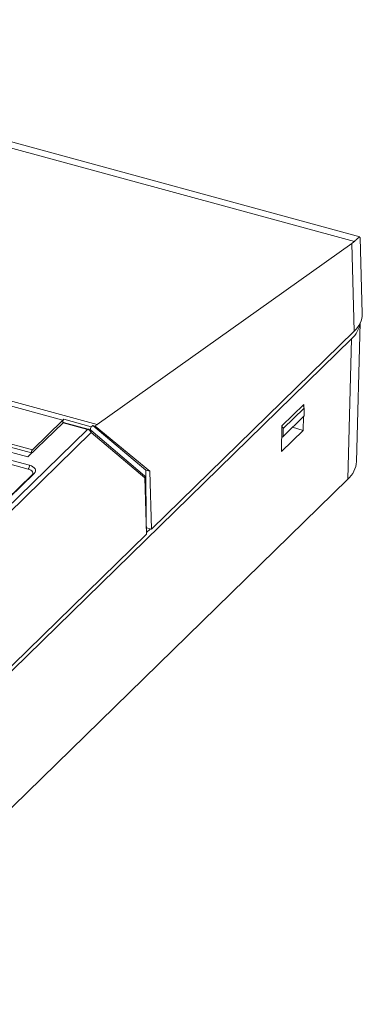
# Model space of a CAD drawing. Header units: millimetres. Extents: x -128 to 35, y 140 to 269.
# Tile 4 of 4: x 6 to 35, y 185 to 269. Entities that reach past the tile are written whole.
import ezdxf

# ---------------------------------------------------------------- set-up
doc = ezdxf.new("R2010")
doc.units = ezdxf.units.MM

msp = doc.modelspace()

# ---------------------------------------------------------------- linework, layer by layer
at = {"color": 7, "linetype": 'Continuous', "lineweight": 15}
for p, q in [((34.251, 250.353), (-35.295, 269.254)), ((34.718, 250.754), (-33.798, 269.376)), ((-48.237, 251.075), (12.173, 234.657)), ((9.213, 235.02), (-46.189, 250.077)), ((12.173, 234.657), (34.031, 250.178)), ((34.239, 242.662), (34.031, 250.178)), ((34.932, 244.148), (34.751, 250.683)), ((6.236, 230.819), (-59.742, 248.75)), ((6.352, 231.147), (-59.625, 249.078)), ((-48.798, 247.531), (6.605, 232.474)), ((-49.565, 247.021), (6.221, 231.859)), ((6.514, 232.214), (-48.894, 247.273)), ((34.434, 231.465), (34.76, 243.369)), ((34.239, 242.662), (16.826, 225.666)), ((-34.591, 175.042), (34.013, 242.002)), ((33.683, 229.95), (34.013, 242.002)), ((29.902, 236.356), (28.035, 234.534)), ((29.936, 236.054), (28.125, 234.288)), ((29.899, 236.169), (29.902, 236.356)), ((29.936, 236.054), (29.941, 235.377)), ((9.213, 235.02), (6.605, 232.474)), ((11.661, 234.451), (9.292, 235.095)), ((28.144, 233.623), (29.941, 235.377)), ((29.862, 234.138), (29.883, 235.32)), ((4.265, 227.315), (11.345, 234.226)), ((6.221, 231.859), (9.234, 234.8)), ((11.345, 234.226), (9.234, 234.8)), ((11.398, 234.247), (9.286, 234.821)), ((16.234, 230.25), (11.608, 234.144)), ((11.986, 234.512), (11.79, 234.565)), ((16.344, 230.729), (11.79, 234.565)), ((16.689, 230.635), (11.986, 234.512)), ((28.035, 234.534), (27.995, 232.316)), ((27.995, 232.316), (29.862, 234.138)), ((28.144, 233.623), (28.125, 234.288)), ((28.948, 234.407), (29.862, 234.138)), ((11.656, 233.946), (4.53, 226.99)), ((16.257, 230.073), (11.656, 233.946)), ((28.017, 233.535), (28.144, 233.623)), ((6.514, 232.214), (6.515, 232.146)), ((16.387, 226.267), (16.344, 230.729)), ((16.344, 230.729), (16.689, 230.635)), ((16.826, 225.666), (16.689, 230.635)), ((-38.074, 159.912), (33.683, 229.95)), ((4.623, 228.356), (6.77, 230.451)), ((16.391, 225.24), (16.257, 230.073)), ((16.414, 225.29), (16.279, 230.156)), ((16.826, 225.666), (16.4, 225.782)), ((16.735, 225.691), (16.412, 225.375)), ((16.391, 225.24), (-34.595, 175.477))]:
    msp.add_line(p, q, dxfattribs=at)
at = {"color": 8, "linetype": 'Continuous', "lineweight": 15}
msp.add_line((4.42, 228.219), (6.549, 230.297), dxfattribs=at)
at = {"color": 7, "linetype": 'Continuous', "lineweight": 15, "flags": 128}
for points in [[(9.292, 235.095), (9.253, 235.058), (9.213, 235.02)], [(9.234, 234.8), (9.252, 234.814), (9.269, 234.822), (9.285, 234.822), (9.299, 234.814)], [(6.549, 230.297), (6.605, 230.367), (6.632, 230.441), (6.632, 230.517), (6.602, 230.591), (6.545, 230.661), (6.463, 230.724), (6.358, 230.777), (6.236, 230.819)], [(6.77, 230.451), (6.844, 230.545), (6.881, 230.644), (6.88, 230.745), (6.841, 230.844), (6.765, 230.937), (6.655, 231.02), (6.516, 231.091), (6.352, 231.147)]]:
    msp.add_lwpolyline(points, dxfattribs=at)
at = {"color": 8, "linetype": 'Continuous', "lineweight": 15, "flags": 128}
msp.add_lwpolyline([(6.549, 230.297), (6.592, 230.289), (6.604, 230.289)], dxfattribs=at)
at = {"color": 7, "linetype": 'Continuous', "lineweight": 15}
for centre, radius, start, end in [((32.603, 252.199), 2.474, 305.24022, 311.75328), ((32.923, 244.18), 2.009, 310.91957, 359.08554), ((32.495, 243.71), 2.285, 311.64781, 350.96789), ((29.697, 236.042), 0.239, 3.07372, 64.26365), ((9.608, 234.865), 0.391, 143.85027, 190.98153), ((11.235, 233.791), 0.449, 20.23005, 75.79978), ((11.944, 234.227), 0.361, 141.63699, 196.40302), ((14.104, 231.81), 3.598, 130.03031, 132.77119), ((13.908, 232.22), 2.992, 125.45471, 129.98032), ((27.889, 234.27), 0.237, 4.33909, 52.40019), ((6.913, 232.221), 0.399, 140.68532, 181.0614), ((5.841, 231.144), 0.511, 320.51294, 0.34344), ((32.279, 231.589), 2.159, 310.58989, 356.69785), ((16.143, 230.148), 0.137, 326.76339, 47.91974), ((16.348, 225.291), 0.066, 310.55499, 359.45012)]:
    msp.add_arc(centre, radius, start, end, dxfattribs=at)
at = {"color": 8, "linetype": 'Continuous', "lineweight": 15}
for centre, radius, start, end in [((11.389, 234.194), 0.0541, 80.71761, 143.96963), ((11.488, 234.01), 0.18, 339.13186, 48.20056)]:
    msp.add_arc(centre, radius, start, end, dxfattribs=at)
at = {"color": 7, "linetype": 'Continuous', "lineweight": 15}
for points, knots in [([(34.713, 250.682), (34.717, 250.712), (34.725, 250.766), (34.544, 250.613), (34.35, 250.441), (34.251, 250.353)], [0, 0, 0, 0, 0.3897931, 0.6891801, 1, 1, 1, 1]), ([(11.608, 234.144), (11.592, 234.156), (11.555, 234.184), (11.492, 234.215), (11.433, 234.237), (11.406, 234.245), (11.398, 234.247)], [0, 0, 0, 0, 0.295134, 0.664239, 0.900479, 1, 1, 1, 1])]:
    msp.add_open_spline(points, degree=3, knots=knots, dxfattribs=at)

doc.saveas('drawing.dxf')
